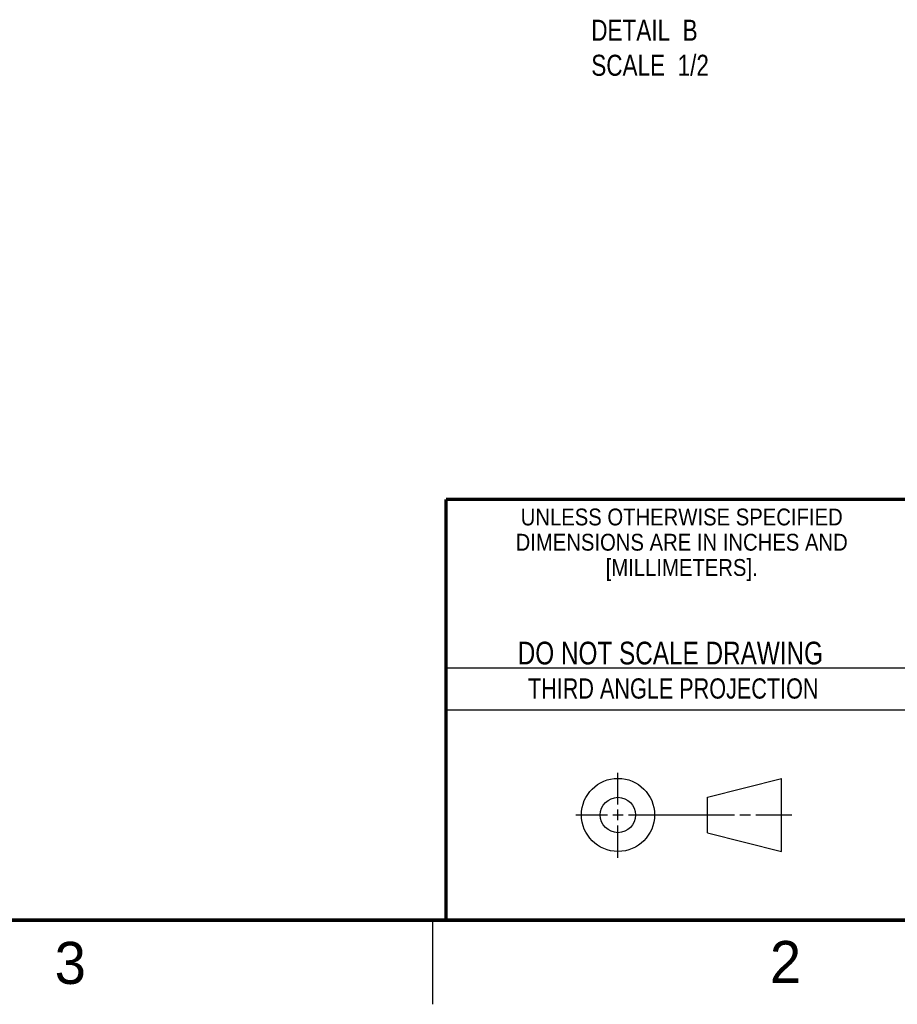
# Model space of a CAD drawing. Header units: inches. Extents: x 0 to 34, y 0 to 22.
# Tile 19 of 31: x 23 to 28.3, y 0 to 5.9. Entities that reach past the tile are written whole.
import ezdxf
from ezdxf.enums import TextEntityAlignment as Align

# ---------------------------------------------------------------- set-up
doc = ezdxf.new("R2010")
doc.units = ezdxf.units.IN
doc.header["$LTSCALE"] = 1.87
doc.header["$MEASUREMENT"] = 0
doc.layers.get('0').update_dxf_attribs({"linetype": 'CONTINUOUS'})
doc.layers.add('DETAIL', color=7, linetype='CONTINUOUS')
doc.styles.get("Standard").update_dxf_attribs({"font": 'txt', "width": 0.8})

msp = doc.modelspace()

# ---------------------------------------------------------------- linework, layer by layer
at = {"color": 2, "linetype": 'CONTINUOUS'}
for p, q in [((25.58002, 2), (28.38002, 2)), ((25.58002, 1.75), (28.38002, 1.75)), ((26.60158, 1.18818), (26.60158, 1.37498)), ((26.3514, 1.12568), (26.53908, 1.12568)), ((26.57033, 1.12568), (26.63283, 1.12568)), ((26.60158, 1.09443), (26.60158, 1.15693)), ((26.66408, 1.12568), (27.29434, 1.12568)), ((27.32559, 1.12568), (27.38809, 1.12568)), ((27.41934, 1.12568), (27.63505, 1.12568)), ((26.60158, 0.87038), (26.60158, 1.06318)), ((25.50002, 0.5), (25.50002, 0))]:
    msp.add_line(p, q, dxfattribs=at)
at = {"color": 7, "linetype": 'CONTINUOUS'}
for p, q in [((27.13306, 1.23003), (27.57255, 1.34277)), ((27.57255, 0.90858), (27.57255, 1.34277)), ((27.13306, 1.01998), (27.13306, 1.23003)), ((27.13306, 1.01998), (27.57255, 0.90858))]:
    msp.add_line(p, q, dxfattribs=at)
at = {"color": 7, "linetype": 'CONTINUOUS', "const_width": 0.02}
for points in [[(25.58002, 3), (33.50002, 3)], [(25.58002, 3), (25.58002, 0.5)], [(0.50002, 0.5), (33.50002, 0.5)]]:
    msp.add_lwpolyline(points, dxfattribs=at)
at = {"color": 7, "linetype": 'CONTINUOUS'}
for centre, radius in [((26.60158, 1.12568), 0.21712), ((26.60102, 1.12499), 0.105)]:
    msp.add_circle(centre, radius, dxfattribs=at)

# ---------------------------------------------------------------- texts
at = {"color": 2, "linetype": 'CONTINUOUS'}
for s, height, width, p in [('UNLESS OTHERWISE SPECIFIED', 0.1, 0.9, (26.97988, 2.84593)), ('DIMENSIONS ARE IN INCHES AND', 0.1, 0.9, (26.97988, 2.69593)), ('[MILLIMETERS].', 0.1, 0.9, (26.97988, 2.54593)), ('THIRD ANGLE PROJECTION', 0.12, 0.8, (26.9296, 1.81677))]:
    msp.add_text(s, height=height, dxfattribs=dict(at, width=width)).set_placement(p, align=Align.CENTER)
at = {"color": 7, "linetype": 'CONTINUOUS', "width": 0.8}
msp.add_text('DO NOT SCALE DRAWING', height=0.135, dxfattribs=at).set_placement((26.91267, 2.01989), align=Align.CENTER)
at = {"color": 2, "linetype": 'CONTINUOUS'}
for s, p in [('3', (23.25553, 0.12104)), ('2', (27.50353, 0.12628))]:
    msp.add_text(s, height=0.25, dxfattribs=at).set_placement(p)
at = {"layer": 'DETAIL', "color": 2, "linetype": 'CONTINUOUS', "insert": (26.44292, 5.85121), "char_height": 0.125, "width": 1, "attachment_point": 1}
msp.add_mtext('DETAIL  B\\PSCALE  1/2', dxfattribs=at)

doc.saveas('drawing.dxf')
